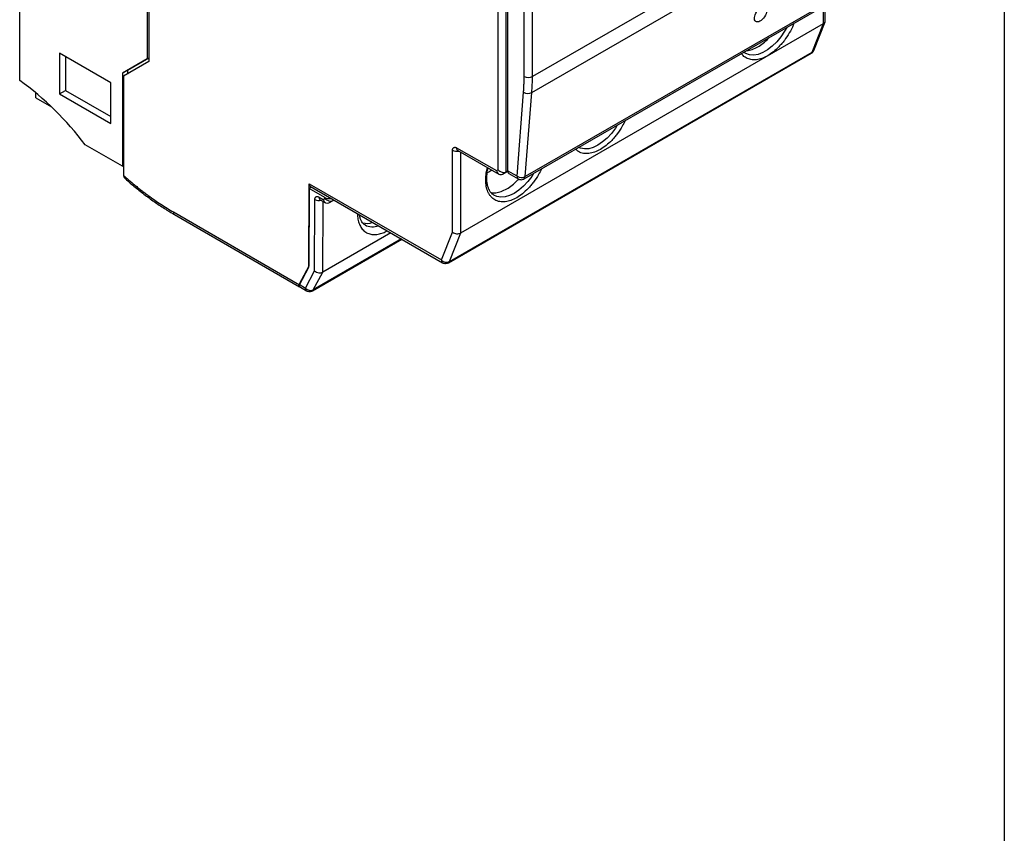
# Model space of a CAD drawing. Header units: inches. Extents: x 0.5 to 21.5, y 0.5 to 16.5.
# Tile 10 of 16: x 18.2 to 21.5, y 9.2 to 12. Entities that reach past the tile are written whole.
import ezdxf

# ---------------------------------------------------------------- set-up
doc = ezdxf.new("R2010")
doc.units = ezdxf.units.IN
doc.header["$LTSCALE"] = 2
doc.header["$MEASUREMENT"] = 0
doc.layers.add('TEXT', color=140, linetype='Continuous', lineweight=25)

msp = doc.modelspace()

# ---------------------------------------------------------------- linework, layer by layer
for p, q in [((18.6196, 13.4012), (18.6196, 11.8404)), ((18.6252, 12.5235), (18.6252, 11.8316)), ((21.0973, 12.4644), (19.9141, 11.7814)), ((19.7986, 11.4679), (19.7986, 12.4126)), ((19.8264, 11.4612), (19.8264, 12.4192)), ((19.8306, 12.429), (19.8306, 11.4646)), ((19.9121, 11.7277), (21.0952, 12.4107)), ((19.8861, 11.4372), (21.0693, 12.1202)), ((21.0733, 12.1279), (19.8902, 11.4449)), ((18.1909, 11.7686), (18.1909, 12.0494)), ((19.8863, 11.7814), (19.8863, 12.0479)), ((19.9141, 11.7814), (19.9141, 12.0479)), ((20.8927, 11.9594), (20.8927, 12.0183)), ((20.8984, 11.9673), (20.8984, 12.0216)), ((19.6733, 11.2555), (20.8927, 11.9594)), ((20.8543, 11.8634), (20.8927, 11.9594)), ((20.8595, 11.8692), (20.8978, 11.9649)), ((18.4971, 11.7601), (18.3245, 11.8597)), ((18.3245, 11.8597), (18.3245, 11.7231)), ((18.3452, 11.8478), (18.3452, 11.735)), ((19.6318, 11.1556), (20.8511, 11.8595)), ((19.6349, 11.1595), (20.8543, 11.8634)), ((20.6285, 11.8606), (20.6245, 11.8634)), ((20.6292, 11.8598), (20.6282, 11.8604)), ((18.6196, 11.8404), (18.5361, 11.7922)), ((18.6252, 11.8316), (18.5403, 11.7826)), ((18.6252, 11.8437), (18.5528, 11.8019)), ((18.6252, 11.8437), (18.6196, 11.8404)), ((18.5528, 11.8019), (18.5361, 11.7922)), ((18.5361, 11.7922), (18.5361, 11.4796)), ((18.5403, 11.7826), (18.5403, 11.4488)), ((18.5528, 11.8019), (18.5528, 11.7898)), ((18.4971, 11.6234), (18.4971, 11.7601)), ((18.2449, 11.7101), (18.2449, 11.7269)), ((18.3245, 11.7231), (18.3452, 11.735)), ((18.3245, 11.7231), (18.4971, 11.6234)), ((18.3452, 11.735), (18.4971, 11.6473)), ((19.8624, 11.4462), (19.8843, 11.729)), ((19.8902, 11.4449), (19.9121, 11.7277)), ((18.2449, 11.7101), (18.2973, 11.6798)), ((18.5361, 11.4796), (18.4109, 11.5518)), ((19.6455, 11.2584), (19.6455, 11.5335)), ((19.6593, 11.5416), (19.7935, 11.465)), ((19.6635, 11.5326), (19.8017, 11.4536)), ((19.6733, 11.2555), (19.6733, 11.5269)), ((18.5361, 11.4796), (18.5403, 11.482)), ((19.7935, 11.465), (19.7986, 11.4679)), ((19.8132, 11.4536), (19.8306, 11.4636)), ((19.8132, 11.4536), (19.8264, 11.4612)), ((19.8306, 11.4636), (19.8264, 11.4612)), ((19.8624, 11.4462), (19.8306, 11.4646)), ((19.8347, 11.4555), (19.8665, 11.4372)), ((19.1624, 11.1401), (19.1637, 11.4211)), ((19.1637, 11.4211), (19.608, 11.1646)), ((19.1636, 11.4054), (19.1624, 11.1441)), ((19.1715, 11.4099), (19.1636, 11.4054)), ((19.2165, 11.3745), (19.1636, 11.4054)), ((19.1677, 11.4121), (19.6121, 11.1556)), ((19.1819, 11.1277), (19.1829, 11.3684)), ((19.1969, 11.3763), (19.2107, 11.3683)), ((19.2009, 11.3673), (19.2187, 11.3569)), ((19.2097, 11.1241), (19.2108, 11.3616)), ((19.2107, 11.3683), (19.2165, 11.3715)), ((19.2165, 11.3715), (19.2165, 11.3745)), ((19.2303, 11.3569), (19.2443, 11.3648)), ((19.2443, 11.3648), (19.2443, 11.3679)), ((19.2469, 11.3664), (19.2443, 11.3648)), ((18.7073, 11.3261), (19.1314, 11.0813)), ((18.7114, 11.3171), (19.1309, 11.0749)), ((19.4381, 11.256), (19.2097, 11.1241)), ((19.608, 11.1646), (19.6455, 11.2584)), ((19.6349, 11.1595), (19.6733, 11.2555)), ((19.1748, 11.0613), (19.4751, 11.2346)), ((19.474, 11.2353), (19.1776, 11.0642)), ((19.1624, 11.1441), (19.1296, 11.0828)), ((19.1314, 11.0813), (19.1624, 11.1401)), ((19.1511, 11.0703), (19.1819, 11.1277)), ((19.1776, 11.0642), (19.2097, 11.1241)), ((19.1296, 11.0828), (19.1511, 11.0703)), ((19.1311, 11.0753), (19.1551, 11.0613))]:
    msp.add_line(p, q)
at = {"flags": 128}
for points in [[(20.7689, 11.9468), (20.7617, 11.9337), (20.7493, 11.9149), (20.7353, 11.8979), (20.7203, 11.8831), (20.7045, 11.8709), (20.6886, 11.8617), (20.6728, 11.8557), (20.6578, 11.8531), (20.6438, 11.8541), (20.6314, 11.8585), (20.6292, 11.8598)], [(20.1993, 11.618), (20.1929, 11.608), (20.1797, 11.5904), (20.1652, 11.5747), (20.1499, 11.5614), (20.1342, 11.5508), (20.1185, 11.5432), (20.1032, 11.5389), (20.0887, 11.5378), (20.0755, 11.5402), (20.069, 11.5428)], [(19.7782, 11.4671), (19.7676, 11.4603), (19.7622, 11.4575)], [(19.9182, 11.4557), (19.9117, 11.4457), (19.8985, 11.4281), (19.8841, 11.4124), (19.8688, 11.3991), (19.853, 11.3885), (19.8373, 11.3809), (19.822, 11.3766), (19.8075, 11.3755), (19.7943, 11.3779), (19.7848, 11.3821)]]:
    msp.add_lwpolyline(points, dxfattribs=at)
for centre, radius, start, end in [((20.8472, 11.866), 0.00756, 301.1633, 339.9667), ((19.9002, 11.8083), 0.0303, 242.6097, 297.3903), ((19.2189, 11.7808), 0.6953, 355.6159, 0.0483), ((17.5781, 10.9266), 1.0414, 36.8961, 53.9531), ((19.8994, 11.7529), 0.0282, 237.7077, 296.7569), ((19.6594, 11.5606), 0.0304, 242.701, 283.0703), ((19.6688, 11.5405), 0.00952, 173.0713, 236.2184), ((19.84, 11.4634), 0.00944, 172.7442, 235.9436), ((19.8722, 11.4453), 0.0099, 174.38, 234.298), ((19.8775, 11.4701), 0.0282, 237.7077, 296.7569), ((19.881, 11.4448), 0.00917, 304.0035, 0.4718), ((19.197, 11.3952), 0.0303, 242.41, 282.8493), ((19.2067, 11.3753), 0.00983, 174.064, 234.02), ((19.2305, 11.4014), 0.0303, 242.4105, 283.1169), ((18.7167, 11.3249), 0.00944, 172.7442, 235.9436), ((19.3567, 11.3479), 0.0602, 256.7148, 289.8793), ((19.3769, 11.3302), 0.0541, 242.1962, 291.5777), ((19.6179, 11.1636), 0.0099, 174.38, 234.298), ((19.6251, 11.1808), 0.0236, 223.6181, 294.82), ((19.6278, 11.162), 0.00756, 301.1448, 339.9672), ((19.1608, 11.0693), 0.00983, 174.0647, 234.0124), ((19.1683, 11.0846), 0.0224, 219.7361, 294.3478), ((19.1712, 11.0675), 0.00716, 300.4104, 332.964)]:
    msp.add_arc(centre, radius, start, end)
msp.add_ellipse((20.6811, 11.9909), major_axis=(0.0165, 0.0245), ratio=0.526116)
for centre, major_axis, ratio, start_param, end_param in [((19.8075, 11.473), (0, 0.021), 0.718533, 1.962081, 3.532878), ((19.8125, 11.4759), (0.0182, -0.0105), 0.7174, 4.319632, 5.890429), ((19.1776, 11.4291), (0.0099, 0.017), 0.574351, 2.358704, 3.144184), ((19.2246, 11.3763), (0.0001, 0.021), 0.716324, 1.968402, 3.539198), ((19.2304, 11.3796), (0.0181, -0.0106), 0.718491, 4.32465, 5.895446), ((19.6594, 11.2664), (0.0195, -0.0038), 0.668518, 4.054933, 5.62573), ((19.1958, 11.1358), (0.0194, -0.0049), 0.685802, 4.09855, 5.669346), ((19.1435, 11.0909), (0.0149, 0.014), 0.281443, 2.441387, 3.224262), ((19.1453, 11.0893), (0.0148, 0.0141), 0.285496, 2.440196, 3.438974)]:
    msp.add_ellipse(centre, major_axis=major_axis, ratio=ratio, start_param=start_param, end_param=end_param)
for points, knots in [([(20.7926, 11.9605), (20.792, 11.9585), (20.7881, 11.9475), (20.7775, 11.9277), (20.7641, 11.9069), (20.752, 11.8918), (20.7398, 11.8785), (20.7241, 11.8638), (20.7112, 11.8556), (20.7047, 11.8515)], [0, 0, 0, 0, 0.043245, 0.242247, 0.441249, 0.538738, 0.636365, 0.818148, 1, 1, 1, 1]), ([(20.8927, 11.9594), (20.8932, 11.9597), (20.8943, 11.9604), (20.8957, 11.9617), (20.8969, 11.9632), (20.8978, 11.9647), (20.8983, 11.9665), (20.8984, 11.9677), (20.8984, 11.9683)], [0, 0, 0, 0, 0.1586, 0.320322, 0.485248, 0.653455, 0.825016, 1, 1, 1, 1]), ([(20.6333, 11.8686), (20.634, 11.8685), (20.6401, 11.8682), (20.653, 11.8718), (20.6652, 11.8779), (20.6713, 11.8809)], [0, 0, 0, 0, 0.062556, 0.531278, 1, 1, 1, 1]), ([(20.6713, 11.8809), (20.6774, 11.8849), (20.6896, 11.8929), (20.7026, 11.9042), (20.7086, 11.9116), (20.7094, 11.9124)], [0, 0, 0, 0, 0.4687221, 0.9374441, 1, 1, 1, 1]), ([(20.7047, 11.8515), (20.6983, 11.8482), (20.6854, 11.8415), (20.6664, 11.8372), (20.6481, 11.8375), (20.6318, 11.8435), (20.6216, 11.8516), (20.6174, 11.8578), (20.6166, 11.8589)], [0, 0, 0, 0, 0.181605, 0.36328, 0.557957, 0.756765, 0.955573, 1, 1, 1, 1]), ([(20.8511, 11.8595), (20.8513, 11.8596), (20.8532, 11.8606), (20.8563, 11.8636), (20.859, 11.867), (20.8595, 11.8692), (20.8595, 11.8693)], [0, 0, 0, 0, 0.047346, 0.488978, 0.978228, 1, 1, 1, 1]), ([(20.8543, 11.8634), (20.8561, 11.8646), (20.8584, 11.8662), (20.8591, 11.8687), (20.8592, 11.8693)], [0, 0, 0, 0, 0.742112, 1, 1, 1, 1]), ([(19.8843, 11.729), (19.8846, 11.7333), (19.8852, 11.7418), (19.8858, 11.7549), (19.8862, 11.768), (19.8863, 11.7769), (19.8863, 11.7814)], [0, 0, 0, 0, 0.250057, 0.5, 0.749943, 1, 1, 1, 1]), ([(20.2254, 11.6331), (20.2224, 11.6267), (20.2151, 11.6112), (20.2025, 11.5927), (20.1903, 11.5773), (20.178, 11.5638), (20.162, 11.5489), (20.1489, 11.5406), (20.1424, 11.5364)], [0, 0, 0, 0, 0.156573, 0.378074, 0.486587, 0.595251, 0.797588, 1, 1, 1, 1]), ([(19.6455, 11.5335), (19.6455, 11.5342), (19.6455, 11.5355), (19.6459, 11.5373), (19.6465, 11.5392), (19.6477, 11.5411), (19.6495, 11.5426), (19.6517, 11.5435), (19.6541, 11.5435), (19.6567, 11.543), (19.6584, 11.5421), (19.6593, 11.5416)], [0, 0, 0, 0, 0.079618, 0.15927, 0.240197, 0.368636, 0.500069, 0.628509, 0.759942, 0.879248, 1, 1, 1, 1]), ([(20.1424, 11.5364), (20.1359, 11.5331), (20.1228, 11.5263), (20.1034, 11.5219), (20.0851, 11.5223), (20.0698, 11.5273), (20.0624, 11.5343), (20.0594, 11.5372)], [0, 0, 0, 0, 0.2023924, 0.4048601, 0.6218197, 0.8433834, 1, 1, 1, 1]), ([(19.8612, 11.3741), (19.8547, 11.3707), (19.8416, 11.364), (19.8223, 11.3596), (19.8038, 11.3599), (19.7872, 11.3659), (19.7759, 11.3755), (19.7688, 11.3855), (19.7632, 11.3964), (19.7585, 11.4122), (19.7568, 11.4338), (19.7581, 11.4552), (19.7616, 11.4696), (19.7631, 11.4757)], [0, 0, 0, 0, 0.099406, 0.198848, 0.305408, 0.41423, 0.523052, 0.576363, 0.629749, 0.729136, 0.828598, 0.927984, 1, 1, 1, 1]), ([(19.7849, 11.3825), (19.7829, 11.3837), (19.7781, 11.3865), (19.7722, 11.3937), (19.7668, 11.4033), (19.7631, 11.4147), (19.761, 11.4277), (19.7605, 11.4419), (19.7618, 11.4571), (19.7634, 11.4681), (19.765, 11.474), (19.7652, 11.4745)], [0, 0, 0, 0, 0.100503, 0.238918, 0.369243, 0.495881, 0.620969, 0.745048, 0.867924, 0.988247, 1, 1, 1, 1]), ([(19.9443, 11.4708), (19.9412, 11.4643), (19.9339, 11.4488), (19.9213, 11.4303), (19.9091, 11.415), (19.8968, 11.4015), (19.8808, 11.3866), (19.8678, 11.3783), (19.8612, 11.3741)], [0, 0, 0, 0, 0.156573, 0.378074, 0.486587, 0.595251, 0.797588, 1, 1, 1, 1]), ([(18.5403, 11.4488), (18.5442, 11.4454), (18.5519, 11.4384), (18.5637, 11.4283), (18.5754, 11.4185), (18.5873, 11.4088), (18.5991, 11.3994), (18.6111, 11.3903), (18.626, 11.3791), (18.644, 11.3662), (18.6651, 11.352), (18.6862, 11.3385), (18.7003, 11.3303), (18.7073, 11.3261)], [0, 0, 0, 0, 0.071486, 0.142908, 0.214294, 0.28567, 0.357063, 0.4285, 0.500008, 0.625061, 0.749981, 0.874913, 1, 1, 1, 1]), ([(18.5403, 11.4488), (18.5404, 11.447), (18.5407, 11.4434), (18.5425, 11.4413), (18.5434, 11.4403)], [0, 0, 0, 0, 0.517329, 1, 1, 1, 1]), ([(18.5434, 11.4403), (18.5457, 11.4382), (18.5588, 11.4261), (18.5834, 11.4057), (18.6171, 11.3792), (18.6514, 11.3547), (18.6828, 11.3339), (18.7029, 11.3222), (18.7114, 11.3173)], [0, 0, 0, 0, 0.0418273, 0.2423899, 0.4442042, 0.6470375, 0.8507137, 1, 1, 1, 1]), ([(19.8278, 11.4035), (19.834, 11.4076), (19.8464, 11.4157), (19.8597, 11.4274), (19.8661, 11.4351), (19.867, 11.4363)], [0, 0, 0, 0, 0.460991, 0.921982, 1, 1, 1, 1]), ([(19.8665, 11.4372), (19.8679, 11.4365), (19.871, 11.4349), (19.8745, 11.4347), (19.8763, 11.4346)], [0, 0, 0, 0, 0.475997, 1, 1, 1, 1]), ([(19.8763, 11.4346), (19.8788, 11.4348), (19.8823, 11.4351), (19.8853, 11.4368), (19.8861, 11.4372)], [0, 0, 0, 0, 0.726254, 1, 1, 1, 1]), ([(19.7744, 11.3918), (19.7746, 11.3917), (19.7795, 11.3898), (19.7913, 11.3905), (19.8091, 11.3939), (19.8216, 11.4003), (19.8278, 11.4035)], [0, 0, 0, 0, 0.013878, 0.342586, 0.671293, 1, 1, 1, 1]), ([(19.1829, 11.3684), (19.183, 11.369), (19.183, 11.3703), (19.1834, 11.3721), (19.184, 11.3741), (19.1852, 11.3759), (19.187, 11.3774), (19.1892, 11.3782), (19.1917, 11.3782), (19.1943, 11.3776), (19.1961, 11.3767), (19.1969, 11.3763)], [0, 0, 0, 0, 0.080115, 0.159741, 0.240152, 0.369781, 0.500092, 0.629721, 0.760033, 0.87985, 1, 1, 1, 1]), ([(19.3259, 11.3208), (19.3259, 11.3206), (19.3255, 11.3136), (19.3276, 11.3013), (19.3321, 11.2847), (19.3398, 11.2708), (19.3502, 11.2599), (19.3634, 11.2527), (19.3786, 11.2495), (19.3952, 11.2507), (19.4112, 11.2549), (19.4217, 11.2604), (19.4264, 11.2628)], [0, 0, 0, 0, 0.0034828, 0.1135573, 0.2235415, 0.3336161, 0.4504315, 0.5673393, 0.6841548, 0.8010626, 0.9110696, 1, 1, 1, 1]), ([(19.3518, 11.2825), (19.3499, 11.2837), (19.3458, 11.2863), (19.3407, 11.2927), (19.3364, 11.3013), (19.3338, 11.3092), (19.3331, 11.3146), (19.333, 11.3159)], [0, 0, 0, 0, 0.221489, 0.470318, 0.701526, 0.926795, 1, 1, 1, 1]), ([(19.6121, 11.1556), (19.6136, 11.1548), (19.6166, 11.1533), (19.6201, 11.1531), (19.6219, 11.1529)], [0, 0, 0, 0, 0.475997, 1, 1, 1, 1]), ([(19.6219, 11.1529), (19.6244, 11.1532), (19.6279, 11.1535), (19.6309, 11.1552), (19.6317, 11.1556)], [0, 0, 0, 0, 0.723185, 1, 1, 1, 1]), ([(19.1551, 11.0613), (19.1565, 11.0606), (19.1596, 11.059), (19.1631, 11.0588), (19.1649, 11.0587)], [0, 0, 0, 0, 0.473643, 1, 1, 1, 1]), ([(19.1649, 11.0587), (19.1674, 11.0589), (19.1709, 11.0592), (19.1739, 11.0608), (19.1748, 11.0613)], [0, 0, 0, 0, 0.719614, 1, 1, 1, 1])]:
    msp.add_open_spline(points, degree=3, knots=knots)
at = {"layer": 'TEXT'}
msp.add_line((21.5, 16.5), (21.5, 0.5), dxfattribs=at)

doc.saveas('drawing.dxf')
